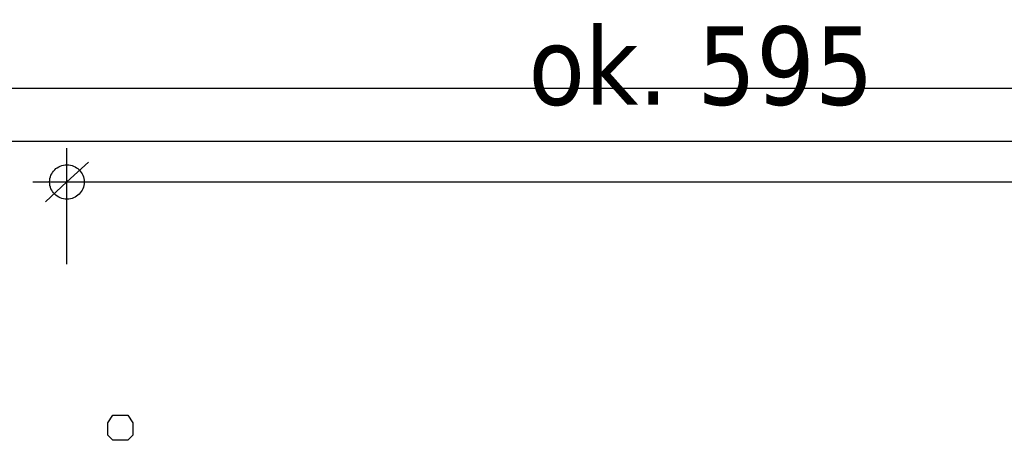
# Model space of a CAD drawing. Header units: millimetres. Extents: x 18084 to 52399, y 38174 to 56392.
# Tile 191 of 250: x 25759 to 26151, y 53302 to 53470. Entities that reach past the tile are written whole.
import ezdxf

# ---------------------------------------------------------------- set-up
doc = ezdxf.new("R2010")
doc.units = ezdxf.units.MM
doc.header["$LTSCALE"] = 100
doc.linetypes.add('ACAD_ISO02W100', pattern=[15, 12, -3])
doc.layers.add('4', color=7, linetype='Continuous')
doc.layers.add('5', color=7, linetype='Continuous')
doc.styles.add('TAHOMA', font='tahoma.ttf')

msp = doc.modelspace()

# ---------------------------------------------------------------- linework, layer by layer
at = {"layer": '4', "color": 7}
msp.add_lwpolyline([(25804.29, 53307.43), (25804.29, 53304.43), (25802.29, 53302.43), (25799.29, 53302.43), (25796.29, 53302.43), (25794.29, 53304.43), (25794.29, 53307.43), (25794.29, 53309.43), (25796.29, 53312.43), (25799.29, 53312.43), (25802.29, 53312.43), (25804.29, 53309.43), (25804.29, 53307.43)], close=True, dxfattribs=at)
msp.add_lwpolyline([(25804.29, 53307.43), (25804.29, 53304.43), (25802.29, 53302.43), (25799.29, 53302.43), (25796.29, 53302.43), (25794.29, 53304.43), (25794.29, 53307.43), (25794.29, 53309.43), (25796.29, 53312.43), (25799.29, 53312.43), (25802.29, 53312.43), (25804.29, 53309.43), (25804.29, 53307.43)], close=True, dxfattribs=at)
at = {"layer": '5'}
for p, q in [((27277.18, 53442.47), (25357.73, 53442.47)), ((25208.54, 53421.5), (29408.54, 53421.5)), ((25777.98, 53372.51), (25777.98, 53418.76)), ((25777.98, 53405.28), (25786.52, 53413.24)), ((25764.39, 53405.28), (26386.46, 53405.28)), ((25769.44, 53397.33), (25777.98, 53405.28))]:
    msp.add_line(p, q, dxfattribs=at)
at = {"layer": '5', "linetype": 'ACAD_ISO02W100', "lineweight": -2}
msp.add_circle((25777.98, 53405.28), 6.88, dxfattribs=at)

# ---------------------------------------------------------------- texts
at = {"layer": '4', "color": 7, "style": 'TAHOMA'}
msp.add_text('ok. 595', height=31.2, dxfattribs=at).set_placement((25961.72, 53436.02))

doc.saveas('drawing.dxf')
